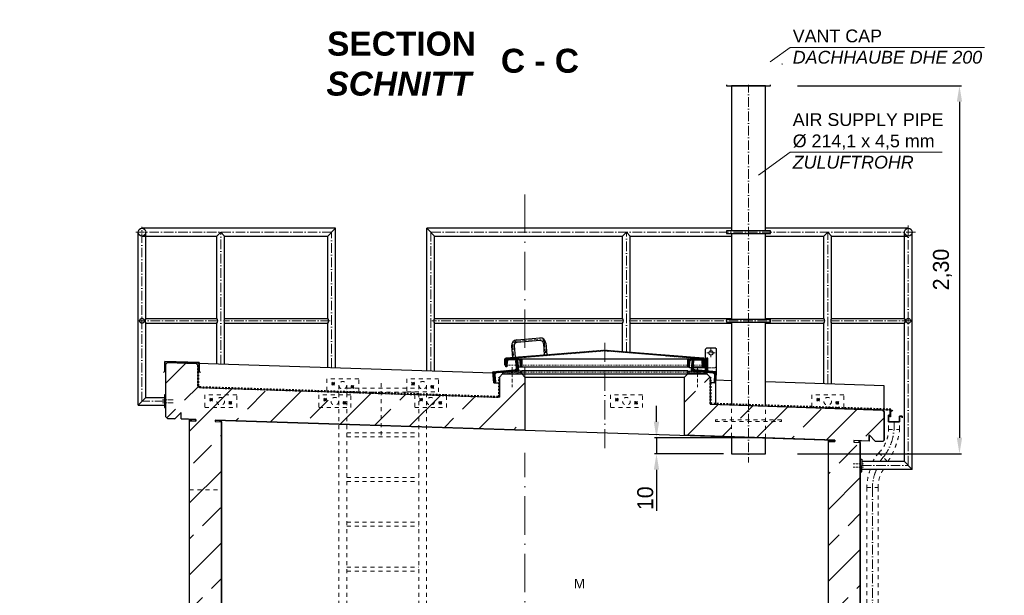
# Model space of a CAD drawing. Header units: millimetres. Extents: x -48448 to 452754, y -13941 to 17062.
# Tile 26 of 256: x -31797 to -25632, y 5009 to 8612. Entities that reach past the tile are written whole.
import ezdxf

# ---------------------------------------------------------------- set-up
doc = ezdxf.new("R2010")
doc.units = ezdxf.units.MM
doc.linetypes.add('ACAD_ISO10W100', pattern=[18, 12, -3, 0, -3])
doc.linetypes.add('JIS_02_1.0', pattern=[2, 1, -1])
doc.layers.add('Bemaßung', color=7, linetype='Continuous', lineweight=13)
doc.layers.add('Beschriftung', color=7, linetype='Continuous')
doc.styles.add('LBB3.5M1000', font='isocp.shx', dxfattribs={"height": 3.5})
doc.dimstyles.new('DIN', dxfattribs={"dimtxt": 2.5, "dimasz": 2.5, "dimexe": 1.25, "dimexo": 0.625, "dimtad": 1, "dimtih": 1, "dimdec": 4, "dimdsep": 46, "dimlunit": 6, "dimtxsty": 'Standard', "dimcen": 2.5, "dimadec": 0, "dimazin": 0, "dimtfac": 1, "dimtdec": 4, "dimtmove": 0, "dimatfit": 3, "dimfxl": 0, "dimtvp": 1, "dimtolj": 1, "dimtzin": 0, "dimarcsym": 0})

# ---------------------------------------------------------------- blocks, each defined once
blk = doc.blocks.new('*D75')
at = {"layer": 'Bemaßung', "color": 0, "lineweight": -2, "transparency": 16777216}
for p, q in [((-26926.4, 8198.6), (-25900.1, 8198.6)), ((-25912.6, 8098.6), (-25912.6, 5995.4)), ((-26926.4, 5895.4), (-25900.1, 5895.4))]:
    blk.add_line(p, q, dxfattribs=at)
at = {"layer": 'Bemaßung', "color": 0, "transparency": 16777216}
for points in [[(-25929.3, 8098.6), (-25896, 8098.6), (-25912.6, 8198.6)], [(-25929.3, 5995.4), (-25896, 5995.4), (-25912.6, 5895.4)]]:
    blk.add_solid(points, dxfattribs=at)
at = {"layer": 'DEFPOINTS', "color": 0, "transparency": 16777216}
for p in [(-27126.4, 8198.6), (-27126.4, 5895.4), (-25912.6, 5895.4)]:
    blk.add_point(p, dxfattribs=at)
at = {"layer": 'Bemaßung', "color": 0, "transparency": 16777216, "insert": (-26019.3, 7048.6), "char_height": 100, "attachment_point": 5, "rotation": 90}
blk.add_mtext('\\A1;2,30', dxfattribs=at)
blk = doc.blocks.new('*D77')
at = {"layer": 'Bemaßung', "color": 0, "lineweight": -2, "transparency": 16777216}
for p, q in [((-27809.7, 6095.4), (-27809.7, 6195.4)), ((-27176.4, 5995.4), (-27822.2, 5995.4)), ((-27809.7, 5995.4), (-27809.7, 5895.4)), ((-27390.5, 5895.4), (-27822.2, 5895.4)), ((-27809.7, 5795.4), (-27809.7, 5538.7))]:
    blk.add_line(p, q, dxfattribs=at)
at = {"layer": 'Bemaßung', "color": 0, "transparency": 16777216}
for points in [[(-27826.3, 6095.4), (-27793, 6095.4), (-27809.7, 5995.4)], [(-27826.3, 5795.4), (-27793, 5795.4), (-27809.7, 5895.4)]]:
    blk.add_solid(points, dxfattribs=at)
at = {"layer": 'DEFPOINTS', "color": 0, "transparency": 16777216}
for p in [(-27126.4, 5995.4), (-27809.7, 5895.4), (-27340.5, 5895.4)]:
    blk.add_point(p, dxfattribs=at)
at = {"layer": 'Bemaßung', "color": 0, "transparency": 16777216, "insert": (-27879.7, 5617), "char_height": 100, "attachment_point": 5, "rotation": 90}
blk.add_mtext('\\A1;10', dxfattribs=at)

msp = doc.modelspace()

# ---------------------------------------------------------------- hatches: boundary and pattern name
at = {"lineweight": 9}
h = msp.add_hatch(dxfattribs=at)
h.set_pattern_fill('NET', color=253, scale=3.010405)
h.set_pattern_definition([(0, (-25613.283, 3013.452), (0, 9.558036), []), (90, (-25613.283, 3013.452), (-9.558036, 6e-16), [])])
h.paths.add_polyline_path([(-27340.479, 8334.045), (-27126.379, 8334.045), (-27126.379, 8246.437), (-27340.479, 8246.437)])
h = msp.add_hatch()
h.set_pattern_fill('ANSI31', color=256)
h.set_pattern_definition([(45, (73789.149, 60982.2733), (-2.24506403, 2.24506403), [])])
edge = h.paths.add_edge_path()
edge.add_line((-28753.429, 6487.126), (-28753.429, 6449.433))
edge.add_line((-28753.429, 6449.433), (-28758.429, 6449.433))
edge.add_line((-28758.429, 6449.433), (-28758.429, 6487.509))
edge.add_arc((-28750.929, 6487.509), 7.5, 94.5739213, 180, ccw=False)
edge.add_line((-28751.528, 6494.985), (-28134.028, 6544.385))
edge.add_arc((-28133.429, 6536.909), 7.5, 85.4260787, 94.5739213, ccw=False)
edge.add_line((-28132.831, 6544.385), (-27515.331, 6494.985))
edge.add_arc((-27515.929, 6487.509), 7.5, 0, 85.4260787, ccw=False)
edge.add_line((-27508.429, 6487.509), (-27508.429, 6449.433))
edge.add_line((-27508.429, 6449.433), (-27513.429, 6449.433))
edge.add_line((-27513.429, 6449.433), (-27513.429, 6487.126))
edge.add_arc((-27515.929, 6487.126), 2.5, 0, 85.3893507)
edge.add_line((-27515.729, 6489.618), (-28132.827, 6539.384))
edge.add_arc((-28133.429, 6531.908), 7.5, 85.3893507, 94.6106493)
edge.add_line((-28134.032, 6539.384), (-28751.13, 6489.618))
edge.add_arc((-28750.929, 6487.126), 2.5, 94.6106493, 180)
at = {"lineweight": 13}
h = msp.add_hatch(dxfattribs=at)
h.set_pattern_fill('ANSI31', color=256, angle=4.7636417)
h.set_pattern_definition([(49.7636417, (66496.345, 68464.1248), (-2.42375146, 2.05086662), [])])
edge = h.paths.add_edge_path()
edge.add_line((-28685.069, 6482.976), (-28679.588, 6483.433))
edge.add_line((-28679.588, 6483.433), (-28673.775, 6413.674))
edge.add_line((-28673.775, 6413.674), (-28811.298, 6402.214))
edge.add_arc((-28810.385, 6391.252), 11, 94.7636417, 184.7636417)
edge.add_line((-28821.347, 6390.339), (-28817.61, 6345.494))
edge.add_arc((-28823.091, 6345.037), 5.5, -85.2363583, 4.7636417, ccw=False)
edge.add_line((-28822.634, 6339.556), (-28828.115, 6339.1))
edge.add_line((-28828.115, 6339.1), (-28833.928, 6408.858))
edge.add_line((-28833.928, 6408.858), (-28696.405, 6420.318))
edge.add_arc((-28697.318, 6431.28), 11, 274.7636417, 364.7636417)
edge.add_line((-28686.356, 6432.193), (-28690.093, 6477.038))
edge.add_arc((-28684.612, 6477.495), 5.5, 94.7636417, 184.7636417, ccw=False)
h = msp.add_hatch(dxfattribs=at)
h.set_pattern_fill('ANSI31', color=256, angle=90)
h.set_pattern_definition([(135, (71806.0062, 60982.2733), (-2.24506403, -2.24506403), [])])
edge = h.paths.add_edge_path()
edge.add_arc((-28735.429, 6474.933), 8.5, 90, 176.3714703)
edge.add_line((-28743.912, 6475.471), (-28745.945, 6443.414))
edge.add_arc((-28750.187, 6443.683), 4.25, 270, 356.3714703, ccw=False)
edge.add_line((-28750.187, 6439.433), (-28753.429, 6439.433))
edge.add_line((-28753.429, 6439.433), (-28753.429, 6486.883))
edge.add_arc((-28750.879, 6486.883), 2.55, 90, 180, ccw=False)
edge.add_line((-28750.879, 6489.433), (-28655.979, 6489.433))
edge.add_arc((-28655.979, 6486.883), 2.55, 0, 90, ccw=False)
edge.add_line((-28653.429, 6486.883), (-28653.429, 6439.433))
edge.add_line((-28653.429, 6439.433), (-28656.672, 6439.433))
edge.add_arc((-28656.672, 6443.683), 4.25, 183.6285297, 270, ccw=False)
edge.add_line((-28660.914, 6443.414), (-28662.947, 6475.471))
edge.add_arc((-28671.429, 6474.933), 8.5, 3.6285297, 90)
edge.add_line((-28671.429, 6483.433), (-28735.429, 6483.433))
h = msp.add_hatch(dxfattribs=at)
h.set_pattern_fill('ANSI31', color=256, angle=90)
h.set_pattern_definition([(135, (72946.0062, 60982.2733), (-2.24506403, -2.24506403), [])])
edge = h.paths.add_edge_path()
edge.add_arc((-27595.429, 6474.933), 8.5, 90, 176.3714703)
edge.add_line((-27603.912, 6475.471), (-27605.945, 6443.414))
edge.add_arc((-27610.187, 6443.683), 4.25, 270, 356.3714703, ccw=False)
edge.add_line((-27610.187, 6439.433), (-27613.429, 6439.433))
edge.add_line((-27613.429, 6439.433), (-27613.429, 6486.883))
edge.add_arc((-27610.879, 6486.883), 2.55, 90, 180, ccw=False)
edge.add_line((-27610.879, 6489.433), (-27515.979, 6489.433))
edge.add_arc((-27515.979, 6486.883), 2.55, 0, 90, ccw=False)
edge.add_line((-27513.429, 6486.883), (-27513.429, 6439.433))
edge.add_line((-27513.429, 6439.433), (-27516.672, 6439.433))
edge.add_arc((-27516.672, 6443.683), 4.25, 183.6285297, 270, ccw=False)
edge.add_line((-27520.914, 6443.414), (-27522.947, 6475.471))
edge.add_arc((-27531.429, 6474.933), 8.5, 3.6285297, 90)
edge.add_line((-27531.429, 6483.433), (-27595.429, 6483.433))
h = msp.add_hatch(dxfattribs=at)
h.set_pattern_fill('ANSI31', color=256, angle=-4.7636417)
h.set_pattern_definition([(40.2363583, (75564.1574, 53213.6067), (-2.05086662, 2.42375146), [])])
edge = h.paths.add_edge_path()
edge.add_line((-27581.79, 6482.976), (-27587.271, 6483.433))
edge.add_line((-27587.271, 6483.433), (-27593.084, 6413.674))
edge.add_line((-27593.084, 6413.674), (-27455.561, 6402.214))
edge.add_arc((-27456.474, 6391.252), 11, -4.7636417, 85.2363583, ccw=False)
edge.add_line((-27445.512, 6390.339), (-27449.249, 6345.494))
edge.add_arc((-27443.768, 6345.037), 5.5, 175.2363583, 265.2363583)
edge.add_line((-27444.225, 6339.556), (-27438.744, 6339.1))
edge.add_line((-27438.744, 6339.1), (-27432.931, 6408.858))
edge.add_line((-27432.931, 6408.858), (-27570.454, 6420.318))
edge.add_arc((-27569.541, 6431.28), 11, 175.2363583, 265.2363583, ccw=False)
edge.add_line((-27580.503, 6432.193), (-27576.766, 6477.038))
edge.add_arc((-27582.247, 6477.495), 5.5, -4.7636417, 85.2363583)
h = msp.add_hatch(dxfattribs=at)
h.set_pattern_fill('ANSI33', color=256, scale=50, style=0)
h.set_pattern_definition([(45, (-29136.5, 0), (-224.506, 224.506), []), (45, (-28912, 0), (-224.506, 224.506), [158.75, -79.375])])
h.paths.add_polyline_path([(-30880.954, 6126.484), (-30880.954, 6456.343), (-30870.959, 6466.338), (-30691.146, 6460.537), (-30680.954, 6450.345), (-30680.954, 6320.13), (-30670.621, 6309.797), (-28793.429, 6249.236), (-28793.429, 6375.37), (-28773.429, 6395.37), (-28653.429, 6395.37), (-28633.429, 6375.37), (-28633.429, 6043.97), (-30573.086, 6106.546), (-30573.409, 6096.551), (-30533.429, 6095.262), (-30533.429, 3079.77), (-26733.429, 3079.77), (-26733.429, 5972.669), (-26693.449, 5971.379), (-26693.127, 5981.374), (-27633.429, 6011.709), (-27633.429, 6375.37), (-27613.429, 6395.37), (-27493.429, 6395.37), (-27473.429, 6375.37), (-27473.429, 6206.651), (-26392.863, 6168.792), (-26383.19, 6158.475), (-26383.19, 5981.38), (-26393.507, 5971.707), (-26438.484, 5973.158), (-26477.174, 6014.427), (-26478.463, 5974.448), (-26573.086, 5977.501), (-26573.409, 5967.506), (-26533.429, 5966.216), (-26533.429, 3079.77), (-25810.692, 3071.634), (-25810.692, 2579.77), (-31603.764, 2579.77), (-31603.764, 3069.973), (-30733.429, 3079.77), (-30733.429, 6101.714), (-30693.773, 6100.434), (-30693.45, 6110.429), (-30786.326, 6113.426), (-30785.036, 6153.405), (-30826.305, 6114.715), (-30871.282, 6116.166)])
h = msp.add_hatch()
h.set_pattern_fill('AR-SAND', color=256, scale=0.1)
h.set_pattern_definition([(37.5, (71347.4206, 60974.2106), (-0.16000313, 4.89413237), [0, -3.8608, 0, -4.318, 0, -4.1275]), (7.5, (71347.4206, 60974.2106), (4.49523283, 7.168251), [0, -2.0828, 0, -3.4798, 0, -1.3335]), (327.5, (71344.2964, 60974.2106), (7.9099237, 0.01437185), [0, -1.27, 0, -4.572, 0, -5.969]), (317.5, (71344.2964, 60974.2106), (7.63556452, 2.22929323), [0, -0.635, 0, -2.9972, 0, -3.429])])
h.paths.add_polyline_path([(-28773.429, 6395.37), (-28653.429, 6395.37), (-28653.429, 6415.37), (-28773.429, 6405.37)])
h = msp.add_hatch()
h.set_pattern_fill('AR-SAND', color=256, scale=0.1)
h.set_pattern_definition([(37.5, (72507.4206, 60974.2106), (-0.16000313, 4.89413237), [0, -3.8608, 0, -4.318, 0, -4.1275]), (7.5, (72507.4206, 60974.2106), (4.49523283, 7.168251), [0, -2.0828, 0, -3.4798, 0, -1.3335]), (327.5, (72504.2964, 60974.2106), (7.9099237, 0.01437185), [0, -1.27, 0, -4.572, 0, -5.969]), (317.5, (72504.2964, 60974.2106), (7.63556452, 2.22929323), [0, -0.635, 0, -2.9972, 0, -3.429])])
h.paths.add_polyline_path([(-27613.429, 6395.37), (-27493.429, 6395.37), (-27493.429, 6405.37), (-27613.429, 6415.37)])
h = msp.add_hatch(color=256)
h.dxf.hatch_style = 1
h.paths.add_polyline_path([(-30723.112, 6111.386), (-30733.429, 6111.719), (-30733.429, 6101.714), (-30723.435, 6101.391)])
h = msp.add_hatch(color=256)
h.dxf.hatch_style = 1
h.paths.add_polyline_path([(-30533.429, 6105.267), (-30543.424, 6105.589), (-30543.747, 6095.594), (-30533.429, 6095.262)])
h = msp.add_hatch(color=256)
h.dxf.hatch_style = 1
h.paths.add_polyline_path([(-26723.112, 5982.341), (-26733.429, 5982.674), (-26733.429, 5972.669), (-26723.435, 5972.346)])
h = msp.add_hatch(color=256)
h.dxf.hatch_style = 1
h.paths.add_polyline_path([(-26533.429, 5976.222), (-26543.424, 5976.544), (-26543.747, 5966.549), (-26533.429, 5966.216)])

# ---------------------------------------------------------------- linework, layer by layer
for p, q in [((-27233.429, 8454.461), (-27444.158, 8334.045)), ((-27233.429, 8454.461), (-27022.701, 8334.045)), ((-27022.701, 8334.045), (-27444.158, 8334.045)), ((-27342.286, 8225.858), (-27404.107, 8334.045)), ((-27340.479, 8226.226), (-27402.091, 8334.045)), ((-27340.479, 8213.629), (-27340.479, 8334.045)), ((-27126.379, 8334.045), (-27126.379, 8213.629)), ((-27126.379, 8226.226), (-27064.768, 8334.045)), ((-27124.573, 8225.858), (-27062.752, 8334.045)), ((-27342.286, 8225.858), (-27342.286, 8213.629)), ((-27126.379, 8246.437), (-27340.479, 8246.437)), ((-27124.573, 8225.858), (-27124.573, 8213.629)), ((-31055.104, 6199.87), (-31055.104, 7282.421)), ((-29819.269, 7306.571), (-31030.954, 7306.571)), ((-31006.804, 6742.371), (-31006.804, 7282.421)), ((-30537.689, 7282.421), (-30561.839, 7258.271)), ((-30513.539, 7258.271), (-30537.689, 7282.421)), ((-29819.269, 7306.571), (-29867.569, 7258.271)), ((-29819.269, 6432.409), (-29819.269, 7306.571)), ((-27340.479, 7306.571), (-29247.59, 7306.571)), ((-29247.59, 6413.966), (-29247.59, 7306.571)), ((-29247.59, 7306.571), (-29199.29, 7258.271)), ((-27997.689, 7282.421), (-28021.839, 7258.271)), ((-27973.539, 7258.271), (-27997.689, 7282.421)), ((-26233.19, 7306.571), (-27126.379, 7306.571)), ((-26737.689, 7282.421), (-26761.839, 7258.271)), ((-26713.539, 7258.271), (-26737.689, 7282.421)), ((-26257.34, 6742.371), (-26257.34, 7282.421)), ((-26209.04, 5797.702), (-26209.04, 7282.421)), ((-31030.954, 7258.271), (-30561.839, 7258.271)), ((-30561.839, 6742.371), (-30561.839, 7258.271)), ((-30513.539, 7258.271), (-29867.569, 7258.271)), ((-30513.539, 6742.371), (-30513.539, 7258.271)), ((-29867.569, 6742.371), (-29867.569, 7258.271)), ((-29199.29, 7258.271), (-28021.839, 7258.271)), ((-29199.29, 6742.371), (-29199.29, 7258.271)), ((-28021.839, 6742.371), (-28021.839, 7258.271)), ((-27973.539, 7258.271), (-27340.479, 7258.271)), ((-27973.539, 6742.371), (-27973.539, 7258.271)), ((-27126.379, 7258.271), (-26761.839, 7258.271)), ((-26761.839, 6742.371), (-26761.839, 7258.271)), ((-26713.539, 7258.271), (-26233.19, 7258.271)), ((-26713.539, 6742.371), (-26713.539, 7258.271)), ((-31006.804, 6742.371), (-30561.839, 6742.371)), ((-30513.539, 6742.371), (-29867.569, 6742.371)), ((-29199.29, 6742.371), (-28021.839, 6742.371)), ((-27973.539, 6742.371), (-27340.479, 6742.371)), ((-27126.379, 6742.371), (-26761.839, 6742.371)), ((-26713.539, 6742.371), (-26257.34, 6742.371)), ((-31006.804, 6248.17), (-31006.804, 6712.471)), ((-31006.804, 6712.471), (-30561.839, 6712.471)), ((-30561.839, 6456.365), (-30561.839, 6712.471)), ((-30513.539, 6712.471), (-29867.569, 6712.471)), ((-30513.539, 6454.807), (-30513.539, 6712.471)), ((-29867.569, 6433.967), (-29867.569, 6712.471)), ((-29199.29, 6712.471), (-28021.839, 6712.471)), ((-29199.29, 6412.408), (-29199.29, 6712.471)), ((-28021.839, 6535.505), (-28021.839, 6712.471)), ((-27973.539, 6712.471), (-27340.479, 6712.471)), ((-27973.539, 6531.641), (-27973.539, 6712.471)), ((-27126.379, 6712.471), (-26761.839, 6712.471)), ((-26761.839, 6333.772), (-26761.839, 6712.471)), ((-26713.539, 6712.471), (-26257.34, 6712.471)), ((-26713.539, 6332.214), (-26713.539, 6712.471)), ((-26257.34, 5846.002), (-26257.34, 6712.471)), ((-28684.131, 6608.721), (-28540.59, 6620.205)), ((-28539.314, 6604.256), (-28682.855, 6592.772)), ((-28539.314, 6604.256), (-28682.855, 6592.772)), ((-28717.146, 6569.965), (-28711.404, 6498.195)), ((-28701.197, 6571.241), (-28695.455, 6499.471)), ((-28517.783, 6585.914), (-28512.041, 6514.144)), ((-28501.834, 6587.19), (-28496.092, 6515.42)), ((-27493.429, 6559.433), (-27503.429, 6549.433)), ((-27493.429, 6559.433), (-27503.429, 6549.433)), ((-27503.429, 6423.524), (-27503.429, 6549.433)), ((-27503.429, 6414.733), (-27503.429, 6549.433)), ((-27493.429, 6559.433), (-27443.429, 6559.433)), ((-27493.429, 6559.433), (-27443.429, 6559.433)), ((-27433.429, 6549.433), (-27443.429, 6559.433)), ((-27433.429, 6549.433), (-27443.429, 6559.433)), ((-27433.429, 6408.899), (-27433.429, 6549.433)), ((-27433.429, 6408.899), (-27433.429, 6549.433)), ((-28655.979, 6489.433), (-27610.879, 6489.433)), ((-27503.429, 6483.433), (-27508.429, 6483.433)), ((-27497.429, 6484.433), (-27487.429, 6484.433)), ((-30870.959, 6466.338), (-30880.954, 6456.343)), ((-30880.954, 6126.484), (-30880.954, 6456.343)), ((-28833.24, 6400.599), (-30870.959, 6466.338)), ((-30691.146, 6460.537), (-30680.954, 6450.345)), ((-30680.954, 6450.345), (-30680.954, 6320.13)), ((-28675.921, 6439.433), (-27603.745, 6439.433)), ((-27579.899, 6439.433), (-27513.429, 6439.433)), ((-28773.429, 6395.37), (-28793.429, 6375.37)), ((-28793.429, 6375.37), (-28793.429, 6249.236)), ((-28773.429, 6395.37), (-27493.429, 6395.37)), ((-28653.429, 6395.37), (-28633.429, 6375.37)), ((-28633.429, 6375.37), (-27633.429, 6375.37)), ((-28633.429, 6375.37), (-28633.429, 6043.97)), ((-27613.429, 6395.37), (-27633.429, 6375.37)), ((-27633.429, 6011.709), (-27633.429, 6375.37)), ((-27493.429, 6395.37), (-27473.429, 6375.37)), ((-27473.429, 6375.37), (-27473.429, 6278.271)), ((-27340.479, 6352.44), (-27437.372, 6355.566)), ((-30680.954, 6320.13), (-30670.621, 6309.797)), ((-30670.621, 6309.797), (-28793.429, 6249.236)), ((-28828.115, 6339.1), (-28793.429, 6339.1)), ((-27473.429, 6339.1), (-27473.429, 6206.651)), ((-27438.744, 6339.1), (-27473.429, 6339.1)), ((-26383.19, 6321.557), (-27126.379, 6345.533)), ((-26383.19, 6174.48), (-26383.19, 6321.557)), ((-31006.804, 6248.17), (-31055.104, 6199.87)), ((-31006.804, 6248.17), (-30890.954, 6248.17)), ((-31055.104, 6199.87), (-30890.954, 6199.87)), ((-27473.429, 6206.651), (-26487.059, 6174.83)), ((-26536.87, 6173.435), (-26536.773, 6176.433)), ((-26535.484, 6169.886), (-26535.161, 6179.886)), ((-26533.871, 6173.338), (-26533.775, 6176.337)), ((-26477.551, 6171.521), (-26477.454, 6174.52)), ((-26476.164, 6167.972), (-26475.842, 6177.972)), ((-26474.552, 6171.425), (-26474.456, 6174.423)), ((-26416.049, 6169.537), (-26415.952, 6172.536)), ((-26414.662, 6165.988), (-26414.34, 6175.988)), ((-26413.05, 6169.44), (-26412.953, 6172.439)), ((-26383.19, 6158.475), (-26392.863, 6168.792)), ((-30880.954, 6126.484), (-30871.282, 6116.166)), ((-30871.282, 6116.166), (-30826.305, 6114.715)), ((-30785.036, 6153.405), (-30826.305, 6114.715)), ((-30786.326, 6113.426), (-30785.036, 6153.405)), ((-30786.326, 6113.426), (-30733.429, 6111.719)), ((-30733.429, 3079.77), (-30733.429, 6111.719)), ((-30733.429, 6111.719), (-30693.45, 6110.429)), ((-30723.112, 6111.386), (-30723.435, 6101.391)), ((-30693.45, 6110.429), (-30693.773, 6100.434)), ((-30573.086, 6106.546), (-30573.409, 6096.551)), ((-30573.086, 6106.546), (-26693.127, 5981.374)), ((-30543.424, 6105.589), (-30543.747, 6095.594)), ((-30533.429, 3079.77), (-30533.429, 6105.267)), ((-26383.19, 5981.38), (-26383.19, 6158.475)), ((-30693.773, 6100.434), (-30733.429, 6101.714)), ((-30573.409, 6096.551), (-30533.429, 6095.262)), ((-26733.429, 3079.77), (-26733.429, 5982.674)), ((-26723.112, 5982.341), (-26723.435, 5972.346)), ((-26693.127, 5981.374), (-26693.449, 5971.379)), ((-26478.463, 5974.448), (-26477.174, 6014.427)), ((-26477.174, 6014.427), (-26438.484, 5973.158)), ((-26383.19, 5981.38), (-26393.507, 5971.707)), ((-26693.45, 5971.379), (-26733.429, 5972.669)), ((-26573.086, 5977.501), (-26573.409, 5967.506)), ((-26573.409, 5967.506), (-26533.429, 5966.216)), ((-26533.429, 5976.222), (-26573.086, 5977.501)), ((-26543.424, 5976.544), (-26543.747, 5966.549)), ((-26533.429, 3079.77), (-26533.429, 5976.222)), ((-26478.463, 5974.448), (-26533.429, 5976.222)), ((-26393.507, 5971.707), (-26438.484, 5973.158)), ((-26257.34, 5846.002), (-26523.429, 5846.002)), ((-26209.04, 5797.702), (-26523.429, 5797.702)), ((-26257.34, 5846.002), (-26209.04, 5797.702))]:
    msp.add_line(p, q)
at = {"linetype": 'ACAD_ISO10W100', "lineweight": 18, "ltscale": 5}
for p, q in [((-27233.429, 8487.98), (-27233.429, 5841.775)), ((-29843.419, 7282.421), (-31069.632, 7282.421)), ((-31030.954, 6224.02), (-31030.954, 7316.571)), ((-30537.689, 6455.586), (-30537.689, 7282.421)), ((-29843.419, 6433.188), (-29843.419, 7282.421)), ((-26187.125, 7282.421), (-29223.44, 7282.421)), ((-29223.44, 6413.187), (-29223.44, 7282.421)), ((-27997.689, 6533.573), (-27997.689, 7282.421)), ((-26737.689, 6332.993), (-26737.689, 7282.421)), ((-26233.19, 5821.852), (-26233.19, 7333.486)), ((-30556.655, 6727.421), (-31051.05, 6727.421)), ((-29852.804, 6727.421), (-30518.722, 6727.421)), ((-28016.655, 6727.421), (-29215.453, 6727.421)), ((-26756.655, 6727.421), (-27978.722, 6727.421)), ((-26213.329, 6727.421), (-26718.722, 6727.421)), ((-30890.954, 6224.02), (-31030.954, 6224.02)), ((-26523.429, 5821.852), (-26233.19, 5821.852))]:
    msp.add_line(p, q, dxfattribs=at)
at = {"linetype": 'JIS_02_1.0', "lineweight": 18, "ltscale": 5}
for p, q in [((-27340.479, 8334.045), (-27340.479, 8393.29)), ((-27233.429, 8366.021), (-27340.479, 8393.29)), ((-27126.379, 8393.29), (-27233.429, 8366.021)), ((-27126.379, 8334.045), (-27126.379, 8393.29)), ((-27440.577, 8334.045), (-27441.458, 8335.588)), ((-27413.084, 8349.755), (-27440.577, 8334.045)), ((-27404.107, 8334.045), (-27413.154, 8349.715)), ((-27402.091, 8334.045), (-27412.446, 8352.167)), ((-27064.768, 8334.045), (-27054.413, 8352.167)), ((-27062.752, 8334.045), (-27053.705, 8349.715)), ((-27053.775, 8349.755), (-27026.282, 8334.045)), ((-27026.282, 8334.045), (-27025.401, 8335.588)), ((-28753.429, 6449.433), (-27513.429, 6449.433)), ((-28773.429, 6405.37), (-27493.429, 6405.37))]:
    msp.add_line(p, q, dxfattribs=at)
at = {"linetype": 'ACAD_ISO10W100', "lineweight": 18, "ltscale": 20}
for p, q in [((-28633.429, 6198.84), (-28633.429, 7563.042)), ((-28633.429, 4308.7), (-28633.429, 5901.424))]:
    msp.add_line(p, q, dxfattribs=at)
at = {"linetype": 'ACAD_ISO10W100', "lineweight": 18, "ltscale": 2}
for p, q in [((-28683.493, 6600.747), (-28539.952, 6612.23)), ((-28709.171, 6570.603), (-28703.429, 6498.833)), ((-28509.808, 6586.552), (-28504.066, 6514.782)), ((-27468.429, 6553.325), (-27468.429, 6500.54)), ((-27468.429, 6553.325), (-27468.429, 6500.54)), ((-27442.037, 6526.933), (-27494.822, 6526.933)), ((-27442.037, 6526.933), (-27494.822, 6526.933)), ((-28713.429, 6437.307), (-28713.429, 6312.423)), ((-27553.429, 6437.307), (-27553.429, 6312.423))]:
    msp.add_line(p, q, dxfattribs=at)
at = {"linetype": 'ACAD_ISO10W100', "lineweight": 18, "ltscale": 10}
msp.add_line((-28133.429, 5929.92), (-28133.429, 6591.37), dxfattribs=at)
at = {"linetype": 'JIS_02_1.0', "lineweight": 18, "ltscale": 2.5}
for p, q in [((-27508.429, 6483.433), (-27531.429, 6483.433)), ((-27591.438, 6433.433), (-27580.399, 6433.433))]:
    msp.add_line(p, q, dxfattribs=at)
at = {"linetype": 'JIS_02_1.0', "lineweight": 50, "ltscale": 10}
for p, q in [((-30678.954, 6320.13), (-30678.954, 6447.874)), ((-28795.429, 6251.302), (-28795.429, 6373.43)), ((-27471.429, 6208.588), (-27471.429, 6373.43)), ((-30678.954, 6320.13), (-30670.622, 6311.798)), ((-30670.622, 6311.798), (-28795.429, 6251.302)), ((-27471.429, 6208.588), (-26342.986, 6172.183)), ((-26332.747, 6161.261), (-26342.986, 6172.183))]:
    msp.add_line(p, q, dxfattribs=at)
at = {"color": 253, "linetype": 'JIS_02_1.0', "lineweight": 9, "ltscale": 25}
for p, q in [((-29842.53, 6324.93), (-29824.35, 6343.11)), ((-29842.53, 6343.11), (-29824.35, 6324.93)), ((-29704.35, 6304.93), (-29722.53, 6323.11)), ((-29704.35, 6323.11), (-29722.53, 6304.93)), ((-29342.53, 6324.93), (-29324.35, 6343.11)), ((-29342.53, 6343.11), (-29324.35, 6324.93)), ((-29204.35, 6304.93), (-29222.53, 6323.11)), ((-29204.35, 6323.11), (-29222.53, 6304.93)), ((-30606.779, 6224.93), (-30588.599, 6243.11)), ((-30606.779, 6243.11), (-30588.599, 6224.93)), ((-29892.53, 6224.93), (-29874.35, 6243.11)), ((-29892.53, 6243.11), (-29874.35, 6224.93)), ((-29292.53, 6224.93), (-29274.35, 6243.11)), ((-29292.53, 6243.11), (-29274.35, 6224.93)), ((-28066.779, 6224.93), (-28048.599, 6243.11)), ((-28066.779, 6243.11), (-28048.599, 6224.93)), ((-26806.779, 6224.93), (-26788.599, 6243.11)), ((-26806.779, 6243.11), (-26788.599, 6224.93)), ((-30468.599, 6204.93), (-30486.779, 6223.11)), ((-30468.599, 6223.11), (-30486.779, 6204.93)), ((-29754.35, 6204.93), (-29772.53, 6223.11)), ((-29754.35, 6223.11), (-29772.53, 6204.93)), ((-29154.35, 6204.93), (-29172.53, 6223.11)), ((-29154.35, 6223.11), (-29172.53, 6204.93)), ((-27928.599, 6204.93), (-27946.779, 6223.11)), ((-27928.599, 6223.11), (-27946.779, 6204.93)), ((-26668.599, 6204.93), (-26686.779, 6223.11)), ((-26668.599, 6223.11), (-26686.779, 6204.93))]:
    msp.add_line(p, q, dxfattribs=at)
at = {"linetype": 'JIS_02_1.0', "lineweight": 9, "ltscale": 25}
for p, q in [((-29797.59, 6324.02), (-29797.59, 4404.218)), ((-29749.29, 6324.02), (-29749.29, 4478.695)), ((-29749.29, 6306.437), (-29297.59, 6306.437)), ((-29297.59, 6324.02), (-29297.59, 3925.849)), ((-29249.29, 6324.02), (-29249.29, 3903.086)), ((-29749.29, 6281.437), (-29297.59, 6281.437)), ((-29749.29, 6026.437), (-29297.59, 6026.437)), ((-29749.29, 6001.437), (-29297.59, 6001.437)), ((-29749.29, 5746.437), (-29297.59, 5746.437)), ((-29749.29, 5721.437), (-29297.59, 5721.437)), ((-29749.29, 5466.437), (-29297.59, 5466.437)), ((-29749.29, 5441.437), (-29297.59, 5441.437)), ((-29749.29, 5186.437), (-29297.59, 5186.437)), ((-29749.29, 5161.437), (-29297.59, 5161.437))]:
    msp.add_line(p, q, dxfattribs=at)
at = {"linetype": 'JIS_02_1.0', "lineweight": 18, "ltscale": 25}
for p, q in [((-29533.429, 6011.709), (-29533.429, 6339.1)), ((-27340.583, 6002.261), (-27340.479, 6202.362)), ((-27126.379, 5995.351), (-27126.379, 6195.455)), ((-30733.429, 5668.77), (-30533.429, 5668.77))]:
    msp.add_line(p, q, dxfattribs=at)
at = {"color": 253, "linetype": 'ACAD_ISO10W100', "lineweight": 9}
for p, q in [((-30836.272, 6234.02), (-30901.456, 6234.02)), ((-30836.272, 6214.02), (-30901.456, 6214.02)), ((-26578.112, 5831.852), (-26512.928, 5831.852)), ((-26578.112, 5811.852), (-26512.928, 5811.852))]:
    msp.add_line(p, q, dxfattribs=at)
at = {"color": 254, "linetype": 'JIS_02_1.0', "lineweight": 9, "ltscale": 25}
for p, q in [((-26357.154, 6047.392), (-26357.382, 6095.182)), ((-26357.154, 6047.392), (-26287.382, 6047.392)), ((-26287.382, 6047.392), (-26287.382, 6095.182)), ((-26417.563, 5901.552), (-26362.013, 5846.002)), ((-26492.034, 5685), (-26492.034, 3620.378)), ((-26492.034, 5685), (-26422.262, 5685)), ((-26422.262, 5685), (-26422.262, 3620.378))]:
    msp.add_line(p, q, dxfattribs=at)
at = {"color": 253, "linetype": 'ACAD_ISO10W100', "lineweight": 9, "ltscale": 5}
for p, q in [((-26322.382, 6045.182), (-26322.382, 6095.182)), ((-26389.788, 5873.777), (-26412.244, 5846.002)), ((-26457.262, 5685), (-26457.262, 3620.378))]:
    msp.add_line(p, q, dxfattribs=at)
for points in [[(-27094.951, 8213.629), (-27371.908, 8213.629), (-27371.908, 8198.577), (-27094.951, 8198.577), (-27094.951, 8213.629)], [(-27126.379, 7289.947), (-27126.379, 8198.577), (-27340.479, 8198.577), (-27340.479, 7289.947)], [(-27094.951, 7289.947), (-27371.908, 7289.947), (-27371.908, 7274.895), (-27094.951, 7274.895), (-27094.951, 7289.947)], [(-27340.479, 7274.895), (-27340.479, 6734.947)], [(-27126.379, 6734.947), (-27126.379, 7274.895)], [(-27094.951, 6734.947), (-27371.908, 6734.947), (-27371.908, 6719.895), (-27094.951, 6719.895), (-27094.951, 6734.947)], [(-27340.479, 6719.895), (-27340.479, 6202.362)], [(-27126.379, 6195.455), (-27126.379, 6719.895)], [(-27603.745, 6473.313), (-27592.6, 6483.433), (-27531.429, 6483.433)], [(-27591.438, 6433.433), (-27603.745, 6433.433), (-27603.745, 6473.313)], [(-30733.429, 3079.77), (-30733.429, 6101.714), (-30693.773, 6100.434), (-30693.45, 6110.429), (-30786.326, 6113.426), (-30785.036, 6153.405), (-30826.305, 6114.715), (-30871.282, 6116.166), (-30880.954, 6126.484), (-30880.954, 6456.343), (-30870.959, 6466.338), (-30691.146, 6460.537), (-30680.954, 6450.345), (-30680.954, 6320.13), (-30670.621, 6309.797), (-28793.429, 6249.236), (-28793.429, 6375.37), (-28773.429, 6395.37), (-28653.429, 6395.37), (-28633.429, 6375.37), (-28633.429, 6043.97), (-30573.086, 6106.546), (-30573.409, 6096.551), (-30533.429, 6095.262), (-30533.429, 3079.77)], [(-27503.429, 6433.433), (-27580.399, 6433.433)], [(-26733.429, 3079.77), (-26733.429, 5972.669), (-26693.449, 5971.379), (-26693.127, 5981.374), (-27633.429, 6011.709), (-27633.429, 6375.37), (-27613.429, 6395.37), (-27493.429, 6395.37), (-27473.429, 6375.37), (-27473.429, 6206.651), (-26392.863, 6168.792), (-26383.19, 6158.475), (-26383.19, 5981.38), (-26393.507, 5971.707), (-26438.484, 5973.158), (-26477.174, 6014.427), (-26478.463, 5974.448), (-26573.086, 5977.501), (-26573.409, 5967.506), (-26533.429, 5966.216), (-26533.429, 3079.77)], [(-27440.479, 6339.1), (-27440.479, 6205.588)], [(-26346.28, 6128.86), (-26346.28, 6168.015), (-26527.836, 6173.872), (-26527.739, 6176.871), (-26343.699, 6170.933), (-26343.699, 6126.16), (-26349.349, 6126.181), (-26353.986, 6134.86), (-26351.286, 6134.86), (-26347.786, 6128.86), (-26346.277, 6128.86)], [(-27340.583, 6002.261), (-27340.479, 5895.351), (-27126.379, 5895.351), (-27126.379, 5995.351)], [(-26533.429, 5821.852), (-26533.429, 5861.852), (-26523.429, 5861.852), (-26523.429, 5821.852)], [(-26533.429, 5821.852), (-26533.429, 5781.852), (-26523.429, 5781.852), (-26523.429, 5821.852)]]:
    msp.add_lwpolyline(points)
for points in [[(-28753.429, 6487.126), (-28753.429, 6449.433), (-28758.429, 6449.433), (-28758.429, 6487.509, -0.39102055), (-28751.528, 6494.985), (-28134.028, 6544.385, -0.0399362), (-28132.831, 6544.385), (-27515.331, 6494.985, -0.39102055), (-27508.429, 6487.509), (-27508.429, 6449.433), (-27513.429, 6449.433), (-27513.429, 6487.126, 0.3908358), (-27515.729, 6489.618), (-28132.827, 6539.384, 0.04025723), (-28134.032, 6539.384), (-28751.13, 6489.618, 0.3908358)], [(-28685.069, 6482.976), (-28679.588, 6483.433), (-28673.775, 6413.674), (-28811.298, 6402.214, 0.41421356), (-28821.347, 6390.339), (-28817.61, 6345.494, -0.41421356), (-28822.634, 6339.556), (-28828.115, 6339.1), (-28833.928, 6408.858), (-28696.405, 6420.318, 0.41421356), (-28686.356, 6432.193), (-28690.093, 6477.038, -0.41421356)], [(-28735.429, 6483.433, 0.39578402), (-28743.912, 6475.471), (-28745.945, 6443.414, -0.39578402), (-28750.187, 6439.433), (-28753.429, 6439.433), (-28753.429, 6486.883, -0.41421356), (-28750.879, 6489.433), (-28655.979, 6489.433, -0.41421356), (-28653.429, 6486.883), (-28653.429, 6439.433), (-28656.672, 6439.433, -0.39578402), (-28660.914, 6443.414), (-28662.947, 6475.471, 0.39578402), (-28671.429, 6483.433)], [(-27595.429, 6483.433, 0.39578402), (-27603.912, 6475.471), (-27605.945, 6443.414, -0.39578402), (-27610.187, 6439.433), (-27613.429, 6439.433), (-27613.429, 6486.883, -0.41421356), (-27610.879, 6489.433), (-27515.979, 6489.433, -0.41421356), (-27513.429, 6486.883), (-27513.429, 6439.433), (-27516.672, 6439.433, -0.39578402), (-27520.914, 6443.414), (-27522.947, 6475.471, 0.39578402), (-27531.429, 6483.433)], [(-27581.79, 6482.976), (-27587.271, 6483.433), (-27593.084, 6413.674), (-27455.561, 6402.214, -0.41421356), (-27445.512, 6390.339), (-27449.249, 6345.494, 0.41421356), (-27444.225, 6339.556), (-27438.744, 6339.1), (-27432.931, 6408.858), (-27570.454, 6420.318, -0.41421356), (-27580.503, 6432.193), (-27576.766, 6477.038, 0.41421356)]]:
    msp.add_lwpolyline(points, format="xyb", close=True)
at = {"linetype": 'JIS_02_1.0', "lineweight": 18, "ltscale": 2.5}
msp.add_lwpolyline([(-27503.429, 6477.44), (-27503.429, 6477.44), (-27503.429, 6549.433), (-27493.429, 6559.433), (-27443.429, 6559.433), (-27433.429, 6549.433), (-27433.429, 6443.433), (-27443.429, 6433.433), (-27503.429, 6433.433)], dxfattribs=at)
at = {"lineweight": 35}
msp.add_lwpolyline([(-30664.362, 6403.453), (-30673.964, 6413.055), (-30673.964, 6466.686), (-30886.878, 6472.876), (-30886.878, 6413.248), (-30896.48, 6403.647)], dxfattribs=at)
for points in [[(-27497.429, 6414.233), (-27487.429, 6413.399), (-27487.429, 6494.433), (-27497.429, 6494.433)], [(-28773.429, 6395.37), (-28653.429, 6395.37), (-28653.429, 6415.37), (-28773.429, 6405.37)], [(-28653.429, 6395.37), (-27613.429, 6395.37), (-27613.429, 6415.37), (-28653.429, 6415.37)], [(-27493.429, 6395.37), (-27613.429, 6395.37), (-27613.429, 6415.37), (-27493.429, 6405.37)], [(-30890.954, 6184.02), (-30880.954, 6184.02), (-30880.954, 6264.02), (-30890.954, 6264.02)], [(-26356.682, 6095.882), (-26288.082, 6095.882), (-26288.082, 6130.882), (-26270.682, 6130.882), (-26270.682, 6120.182), (-26271.382, 6120.182), (-26271.382, 6130.182), (-26287.382, 6130.182), (-26287.382, 6095.182), (-26357.382, 6095.182), (-26357.382, 6137.882), (-26346.682, 6137.882), (-26346.682, 6129.182), (-26347.382, 6129.182), (-26347.382, 6137.182), (-26356.682, 6137.182)]]:
    msp.add_lwpolyline(points, close=True)
at = {"color": 253, "linetype": 'JIS_02_1.0', "lineweight": 9, "ltscale": 25}
for points in [[(-29873.44, 6284.02), (-29673.44, 6284.02), (-29673.44, 6364.02), (-29873.44, 6364.02)], [(-29373.44, 6284.02), (-29173.44, 6284.02), (-29173.44, 6364.02), (-29373.44, 6364.02)], [(-29839.308, 6340.238), (-29842.146, 6332.174), (-29836.279, 6325.956), (-29827.573, 6327.802), (-29824.734, 6335.866), (-29830.601, 6342.084)], [(-29712.066, 6305.582), (-29705.195, 6310.669), (-29706.569, 6319.108), (-29714.814, 6322.458), (-29721.685, 6317.371), (-29720.311, 6308.933)], [(-29339.308, 6340.238), (-29342.146, 6332.174), (-29336.279, 6325.956), (-29327.573, 6327.802), (-29324.734, 6335.866), (-29330.601, 6342.084)], [(-29212.066, 6305.582), (-29205.195, 6310.669), (-29206.569, 6319.108), (-29214.814, 6322.458), (-29221.685, 6317.371), (-29220.311, 6308.933)], [(-30637.689, 6184.02), (-30437.689, 6184.02), (-30437.689, 6264.02), (-30637.689, 6264.02)], [(-30603.556, 6240.238), (-30606.395, 6232.174), (-30600.528, 6225.956), (-30591.821, 6227.802), (-30588.982, 6235.866), (-30594.85, 6242.084)], [(-29923.44, 6184.02), (-29723.44, 6184.02), (-29723.44, 6264.02), (-29923.44, 6264.02)], [(-29889.308, 6240.238), (-29892.146, 6232.174), (-29886.279, 6225.956), (-29877.573, 6227.802), (-29874.734, 6235.866), (-29880.601, 6242.084)], [(-29323.44, 6184.02), (-29123.44, 6184.02), (-29123.44, 6264.02), (-29323.44, 6264.02)], [(-29289.308, 6240.238), (-29292.146, 6232.174), (-29286.279, 6225.956), (-29277.573, 6227.802), (-29274.734, 6235.866), (-29280.601, 6242.084)], [(-28097.689, 6184.02), (-27897.689, 6184.02), (-27897.689, 6264.02), (-28097.689, 6264.02)], [(-28063.556, 6240.238), (-28066.395, 6232.174), (-28060.528, 6225.956), (-28051.821, 6227.802), (-28048.982, 6235.866), (-28054.85, 6242.084)], [(-26837.689, 6184.02), (-26637.689, 6184.02), (-26637.689, 6264.02), (-26837.689, 6264.02)], [(-26803.556, 6240.238), (-26806.395, 6232.174), (-26800.528, 6225.956), (-26791.821, 6227.802), (-26788.982, 6235.866), (-26794.85, 6242.084)], [(-30476.315, 6205.582), (-30469.444, 6210.669), (-30470.818, 6219.108), (-30479.063, 6222.458), (-30485.934, 6217.371), (-30484.56, 6208.933)], [(-29762.066, 6205.582), (-29755.195, 6210.669), (-29756.569, 6219.108), (-29764.814, 6222.458), (-29771.685, 6217.371), (-29770.311, 6208.933)], [(-29162.066, 6205.582), (-29155.195, 6210.669), (-29156.569, 6219.108), (-29164.814, 6222.458), (-29171.685, 6217.371), (-29170.311, 6208.933)], [(-27936.315, 6205.582), (-27929.444, 6210.669), (-27930.818, 6219.108), (-27939.063, 6222.458), (-27945.934, 6217.371), (-27944.56, 6208.933)], [(-26676.315, 6205.582), (-26669.444, 6210.669), (-26670.818, 6219.108), (-26679.063, 6222.458), (-26685.934, 6217.371), (-26684.56, 6208.933)]]:
    msp.add_lwpolyline(points, close=True, dxfattribs=at)
at = {"linetype": 'JIS_02_1.0', "lineweight": 18, "ltscale": 25}
msp.add_lwpolyline([(-27440.479, 6097.083), (-27026.379, 6097.083), (-27026.379, 6107.083), (-27440.479, 6107.083)], close=True, dxfattribs=at)
for centre, radius in [((-31030.954, 7282.421), 24.15), ((-26233.19, 7282.421), 24.15), ((-31030.954, 6727.421), 14.95), ((-26233.19, 6727.421), 14.95), ((-27468.429, 6526.933), 13.5), ((-27468.429, 6526.933), 13.5)]:
    msp.add_circle(centre, radius)
at = {"color": 253, "linetype": 'JIS_02_1.0', "lineweight": 9, "ltscale": 25}
for centre, radius in [((-29833.44, 6334.02), 5), ((-29713.44, 6314.02), 5), ((-29333.44, 6334.02), 5), ((-29213.44, 6314.02), 5), ((-30597.689, 6234.02), 5), ((-30537.689, 6224.02), 24.15), ((-29883.44, 6234.02), 5), ((-29823.44, 6224.02), 24.15), ((-29283.44, 6234.02), 5), ((-29223.44, 6224.02), 24.15), ((-28057.689, 6234.02), 5), ((-27997.689, 6224.02), 24.15), ((-26797.689, 6234.02), 5), ((-26737.689, 6224.02), 24.15), ((-30477.689, 6214.02), 5), ((-29763.44, 6214.02), 5), ((-29163.44, 6214.02), 5), ((-27937.689, 6214.02), 5), ((-26677.689, 6214.02), 5)]:
    msp.add_circle(centre, radius, dxfattribs=at)
at = {"linetype": 'JIS_02_1.0', "lineweight": 9, "ltscale": 25}
for centre in [(-29773.44, 6324.02), (-29273.44, 6324.02)]:
    msp.add_circle(centre, 24.15, dxfattribs=at)
for centre, radius, start, end in [((-30987.838, 6727.421), 24.15, 141.7533801, 218.2466199), ((-30580.805, 6727.421), 24.15, 321.7533801, 38.2466199), ((-30494.572, 6727.421), 24.15, 141.7533801, 218.2466199), ((-29886.535, 6727.421), 24.15, 321.7533801, 38.2466199), ((-29180.324, 6727.421), 24.15, 141.7533801, 218.2466199), ((-28040.805, 6727.421), 24.15, 321.7533801, 38.2466199), ((-27954.572, 6727.421), 24.15, 141.7533801, 218.2466199), ((-26780.805, 6727.421), 24.15, 321.7533801, 38.2466199), ((-26694.572, 6727.421), 24.15, 141.7533801, 218.2466199), ((-26276.307, 6727.421), 24.15, 321.7533801, 38.2466199), ((-28681.26, 6572.836), 36, 94.5739213, 184.5739213), ((-28537.719, 6584.319), 36, 4.5739213, 94.5739213), ((-28537.719, 6584.319), 20, 4.5739213, 94.5739213), ((-28518.779, 6585.835), 20, 92.8397053, 94.5739213), ((-28681.26, 6572.836), 20, 94.5739213, 184.5739213), ((-28133.429, 6531.908), 7.5, 85.3893507, 94.6106493), ((-28133.429, 6536.909), 7.5, 85.4260787, 94.5739213)]:
    msp.add_arc(centre, radius, start, end)
at = {"linetype": 'ACAD_ISO10W100', "lineweight": 18, "ltscale": 2}
for centre, start, end in [((-28681.26, 6572.836), 94.5739213, 184.5739213), ((-28537.719, 6584.319), 4.5739213, 94.5739213)]:
    msp.add_arc(centre, 28, start, end, dxfattribs=at)
at = {"color": 254, "linetype": 'JIS_02_1.0', "lineweight": 9, "ltscale": 25}
for centre, radius, start, end in [((-26563.404, 6047.392), 206.25, 315, 0), ((-26739.984, 6100.595), 455.719, 326.03668, 353.2957878), ((-26283.611, 5771.366), 186.792, 135.8168912, 156.4489183), ((-26185.784, 5685), 306.25, 158.4073221, 180), ((-26216.012, 5685), 206.25, 146.8773728, 180)]:
    msp.add_arc(centre, radius, start, end, dxfattribs=at)
at = {"color": 253, "linetype": 'ACAD_ISO10W100', "lineweight": 9, "ltscale": 5}
for centre, radius, start, end in [((-26632.455, 6067.885), 310.75, 321.3437478, 356.2187709), ((-26201.012, 5685), 256.25, 153.9081309, 180)]:
    msp.add_arc(centre, radius, start, end, dxfattribs=at)
at = {"layer": 'Bemaßung', "lineweight": 9}
for p, q in [((-27171.84, 7640.033), (-26973.56, 7783.147)), ((-26973.56, 7783.147), (-26020.722, 7783.147))]:
    msp.add_line(p, q, dxfattribs=at)

# ---------------------------------------------------------------- texts
at = {"layer": 'Beschriftung', "insert": (-26956.687, 8027.189), "char_height": 80, "width": 1397.41521, "attachment_point": 1, "style": 'LBB3.5M1000'}
msp.add_mtext('{\\fArial|b0|i0|c0|p34;\\C256;AIR SUPPLY PIPE\\P%%C 214,1 x 4,5 mm\\P\\fArial|b0|i1|c0|p34;ZULUFTROHR}', dxfattribs=at)

# ---------------------------------------------------------------- dimensions: what is measured, and where the dimension line sits
at = {"layer": 'Bemaßung'}
dim = msp.add_linear_dim(base=(-27809.656, 5895.351), p1=(-27126.379, 5995.351), p2=(-27340.479, 5895.351), angle=90, text='10', dimstyle='DIN', override={"dimscale": 10, "dimtxt": 10, "dimasz": 10, "dimexo": 5, "dimgap": 2, "dimdec": 2, "dimsah": 1, "dimtdec": 2}, dxfattribs=at)
dim.commit()
dim.dimension.update_dxf_attribs({"geometry": '*D77', "text_midpoint": (-27809.656, 5617.018), "dimtype": 160})

# ---------------------------------------------------------------- next in the draw order: texts
at = {"layer": 'Beschriftung', "insert": (-47469.223, 8537.468), "char_height": 150, "width": 1682.94636, "attachment_point": 1, "style": 'LBB3.5M1000', "bg_fill": 2}
msp.add_mtext('\\pi387.94;{\\fArial|b1|i0|c0|p34;SECTION\\L\\P\\pi383.65;\\fArial|b1|i1|c0|p34;\\lSCHNITT}', dxfattribs=at)
at = {"layer": 'Beschriftung', "color": 1, "insert": (-28326.571, 5112.457), "char_height": 60, "width": 111.95845, "attachment_point": 1, "style": 'LBB3.5M1000', "bg_fill": 2}
msp.add_mtext('{\\fArial|b0|i0|c0|p34;\\C256;M}', dxfattribs=at)

# ---------------------------------------------------------------- next in the draw order: texts
at = {"layer": 'Beschriftung', "insert": (-36674.158, 8537.468), "char_height": 150, "width": 1682.94636, "attachment_point": 1, "style": 'LBB3.5M1000', "bg_fill": 2}
msp.add_mtext('\\pi387.94;{\\fArial|b1|i0|c0|p34;SECTION\\L\\P\\pi383.65;\\fArial|b1|i1|c0|p34;\\lSCHNITT}', dxfattribs=at)

# ---------------------------------------------------------------- next in the draw order: texts
at = {"layer": 'Beschriftung', "insert": (-30259.841, 8537.468), "char_height": 150, "width": 1682.94636, "attachment_point": 1, "style": 'LBB3.5M1000', "bg_fill": 2}
msp.add_mtext('\\pi387.94;{\\fArial|b1|i0|c0|p34;SECTION\\L\\P\\pi383.65;\\fArial|b1|i1|c0|p34;\\lSCHNITT}', dxfattribs=at)

# ---------------------------------------------------------------- next in the draw order: linework, layer by layer
at = {"layer": 'Bemaßung', "lineweight": 9}
msp.add_line((-26973.56, 8438.535), (-25755.253, 8438.535), dxfattribs=at)

# ---------------------------------------------------------------- next in the draw order: texts
at = {"layer": 'Beschriftung', "insert": (-26956.687, 8550.951), "char_height": 80, "width": 1397.41521, "attachment_point": 1, "style": 'LBB3.5M1000'}
msp.add_mtext('{\\fArial|b0|i0|c0|p34;\\C256;VANT CAP\\P\\fArial|b0|i1|c0|p34;DACHHAUBE DHE 200}', dxfattribs=at)
at = {"layer": 'Beschriftung', "insert": (-28783.748, 8430.559), "char_height": 150, "width": 1682.94636, "attachment_point": 1, "style": 'LBB3.5M1000', "bg_fill": 2}
msp.add_mtext('{\\fArial|b1|i0|c0|p34;C - C}', dxfattribs=at)

# ---------------------------------------------------------------- next in the draw order: linework, layer by layer
at = {"layer": 'Bemaßung', "lineweight": 9}
msp.add_line((-27098.785, 8348.151), (-26973.56, 8438.535), dxfattribs=at)

# ---------------------------------------------------------------- next in the draw order: dimensions: what is measured, and where the dimension line sits
at = {"layer": 'Bemaßung'}
dim = msp.add_linear_dim(base=(-25912.635, 5895.351), p1=(-27126.379, 8198.577), p2=(-27126.379, 5895.351), angle=90, text='2,30', dimstyle='DIN', override={"dimscale": 10, "dimtxt": 10, "dimasz": 10, "dimexo": 20, "dimgap": 2, "dimdec": 2, "dimsah": 1, "dimtdec": 2, "dimtmove": 2}, dxfattribs=at)
dim.commit()
dim.dimension.update_dxf_attribs({"geometry": '*D75', "text_midpoint": (-26019.305, 7048.577), "dimtype": 160})

doc.saveas('drawing.dxf')
